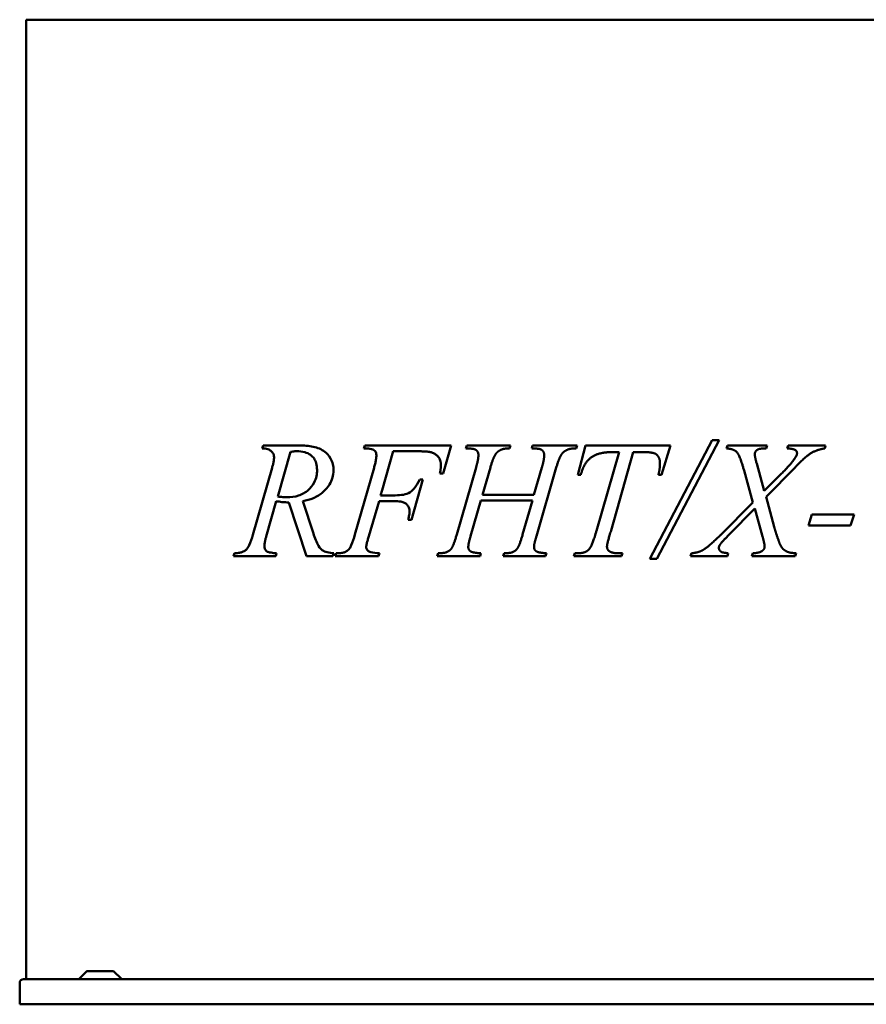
# Model space of a CAD drawing. Header units: millimetres. Extents: x 396 to 1704, y 254 to 1231.
# Tile 1 of 2: x 396 to 1237, y 254 to 1231. Entities that reach past the tile are written whole.
import ezdxf

# ---------------------------------------------------------------- set-up
doc = ezdxf.new("R2010")
doc.units = ezdxf.units.MM
doc.header["$LTSCALE"] = 5
doc.layers.add('Widoczne (ISO)', color=7, linetype='Continuous', lineweight=50)

msp = doc.modelspace()

# ---------------------------------------------------------------- linework, layer by layer
at = {"layer": 'Widoczne (ISO)'}
for p, q in [((402.73, 1231.25), (402.73, 278.75)), ((426.75, 1231.25), (402.73, 1231.25)), ((426.75, 1231.25), (756.31, 1231.25)), ((814.29, 1231.25), (756.31, 1231.25)), ((814.29, 1231.25), (1278.1, 1231.25)), ((1022.07, 696.05), (1084.17, 813.95)), ((1091, 813.95), (1029.17, 696.05)), ((1084.17, 813.95), (1091, 813.95)), ((637.16, 805.6), (638.14, 808.56)), ((638.14, 808.56), (674, 808.56)), ((665.28, 802.18), (652.52, 757.88)), ((738.17, 805.6), (739.16, 808.56)), ((739.16, 808.56), (756.31, 808.56)), ((814.29, 808.56), (756.31, 808.56)), ((756.31, 764.3), (767.38, 802.81)), ((767.38, 802.81), (789.57, 802.81)), ((814.29, 808.56), (824.89, 808.56)), ((824.89, 808.56), (816.8, 780.79)), ((839.36, 805.6), (840.35, 808.56)), ((840.35, 808.56), (883.67, 808.56)), ((883.67, 808.56), (882.86, 805.6)), ((904.88, 805.6), (905.68, 808.56)), ((905.68, 808.56), (949.9, 808.56)), ((949.9, 808.56), (948.91, 805.6)), ((950.62, 779.35), (958.35, 808.56)), ((958.35, 808.56), (1042.83, 808.56)), ((969.22, 723.91), (991.69, 802)), ((1005.71, 802), (983.78, 724.26)), ((991.69, 802), (985.4, 802)), ((1014.79, 802), (1005.71, 802)), ((1042.83, 808.56), (1033.75, 779.35)), ((1098.45, 805.6), (1099.26, 808.56)), ((1099.26, 808.56), (1138.72, 808.56)), ((1138.72, 808.56), (1137.73, 805.6)), ((1158.76, 805.6), (1159.66, 808.56)), ((1159.66, 808.56), (1196.86, 808.56)), ((1196.86, 808.56), (1195.96, 805.6)), ((627.9, 719.95), (646.95, 786.45)), ((729.18, 720.13), (748.23, 786.45)), ((830.46, 720.22), (849.61, 786.72)), ((863.81, 786.81), (855.99, 759.49)), ((907.12, 759.49), (915.03, 786.72)), ((929.32, 786.72), (909.64, 718.6)), ((1124.61, 752.03), (1115.8, 783.76)), ((1128.38, 790.5), (1135.93, 763.36)), ((1166.22, 786.36), (1137.82, 757.43)), ((785.44, 734.87), (796.85, 774.86)), ((796.85, 774.86), (793.8, 774.86)), ((813.75, 780.79), (814.29, 780.79)), ((816.8, 780.79), (814.29, 780.79)), ((953.59, 779.35), (950.62, 779.35)), ((1033.75, 779.35), (1030.78, 779.35)), ((1135.93, 763.36), (1153.09, 780.61)), ((756.31, 764.3), (754.79, 759.04)), ((651.09, 753.29), (641.2, 718.33)), ((677.42, 753.29), (687.93, 721.03)), ((753.18, 753.29), (743.11, 718.51)), ((756.31, 753.29), (753.18, 753.29)), ((754.79, 759.04), (756.31, 759.04)), ((769.35, 759.04), (756.31, 759.04)), ((756.31, 753.29), (767.92, 753.29)), ((854.37, 753.92), (844.21, 718.6)), ((905.68, 753.92), (854.37, 753.92)), ((855.99, 759.49), (907.12, 759.49)), ((895.89, 720.22), (905.68, 753.92)), ((1137.82, 757.43), (1145.73, 727.77)), ((681.1, 698.56), (663.58, 752.03)), ((1092.61, 719.86), (1124.61, 752.03)), ((1126.4, 746.01), (1100.7, 719.86)), ((1134.13, 718.24), (1126.4, 746.01)), ((782.2, 734.87), (785.44, 734.87)), ((1179.7, 729.21), (1183.02, 739.99)), ((1183.02, 739.99), (1225.08, 739.99)), ((1225.08, 739.99), (1221.75, 729.21)), ((1221.75, 729.21), (1179.7, 729.21)), ((608.58, 698.56), (609.48, 701.53)), ((650.64, 698.56), (608.58, 698.56)), ((651.44, 701.53), (650.64, 698.56)), ((707.43, 698.56), (681.1, 698.56)), ((708.33, 701.53), (707.43, 698.56)), ((709.68, 698.56), (710.76, 701.53)), ((752.73, 698.56), (709.68, 698.56)), ((753.72, 701.53), (752.73, 698.56)), ((811.95, 701.53), (810.96, 698.56)), ((810.96, 698.56), (814.29, 698.56)), ((853.56, 698.56), (814.29, 698.56)), ((854.19, 701.53), (853.56, 698.56)), ((876.48, 698.56), (877.56, 701.53)), ((918.72, 698.56), (876.48, 698.56)), ((919.61, 701.53), (918.72, 698.56)), ((946.84, 698.56), (947.74, 701.53)), ((994.21, 698.56), (946.84, 698.56)), ((947.74, 701.53), (949.9, 701.53)), ((991.42, 701.53), (995.1, 701.53)), ((995.1, 701.53), (994.21, 698.56)), ((1029.17, 696.05), (1022.07, 696.05)), ((1062.69, 698.56), (1063.59, 701.53)), ((1099.26, 698.56), (1062.69, 698.56)), ((1100.07, 701.53), (1099.26, 698.56)), ((1123.62, 698.56), (1124.52, 701.53)), ((1166.75, 698.56), (1123.62, 698.56)), ((1167.65, 701.53), (1166.75, 698.56)), ((462.91, 286.6), (455.2, 278.9)), ((463.26, 286.75), (489.13, 286.75)), ((489.48, 286.6), (497.19, 278.9)), ((396.2, 253.75), (396.2, 274.95)), ((400, 278.75), (1692.4, 278.75)), ((1696.2, 253.75), (396.2, 253.75))]:
    msp.add_line(p, q, dxfattribs=at)
for centre, radius, start, end in [((463.26, 286.25), 0.5, 90, 135), ((489.13, 286.25), 0.5, 45, 90), ((400, 274.95), 3.8, 90, 180), ((454.85, 279.25), 0.5, 270, 315), ((497.55, 279.25), 0.5, 225, 270)]:
    msp.add_arc(centre, radius, start, end, dxfattribs=at)
for points, knots in [([(648.93, 796.79), (648.93, 797.58), (648.82, 798.33), (648.4, 799.78), (648.09, 800.42), (647.12, 801.93), (646.4, 802.63), (644.91, 803.9), (643.85, 804.45), (640.97, 805.45), (639, 805.63), (637.16, 805.6)], [0, 0, 0, 0, 0.235866, 0.235866, 0.469502, 0.469502, 0.847625, 0.847625, 1.527301, 1.527301, 2.656765, 2.656765, 2.656765, 2.656765]), ([(671.4, 802.81), (670.79, 802.81), (670.17, 802.78), (668.15, 802.64), (666.69, 802.43), (665.28, 802.18)], [0, 0, 0, 0, 0.2576589, 0.2576589, 0.8594893, 0.8594893, 0.8594893, 0.8594893]), ([(691.62, 784.21), (691.62, 786.56), (691.36, 788.88), (690.22, 792.76), (689.51, 794.27), (687.81, 796.78), (686.72, 798.04), (683.42, 800.47), (681.44, 801.3), (676.86, 802.56), (674.06, 802.81), (671.4, 802.81)], [0, 0, 0, 0, 0.706017, 0.706017, 1.258957, 1.258957, 1.746236, 1.746236, 2.310079, 2.310079, 3.065133, 3.065133, 3.065133, 3.065133]), ([(674, 808.56), (678.54, 808.56), (683.38, 808.24), (692.03, 806.36), (696.12, 804.85), (700.76, 801.22), (703.19, 799.05), (706.07, 793.96), (706.83, 792.01), (707.77, 787.91), (707.97, 785.9), (707.97, 783.85)], [0, 0, 0, 0, 1.924405, 1.924405, 3.706934, 3.706934, 4.454802, 4.454802, 4.851747, 4.851747, 5.211352, 5.211352, 5.211352, 5.211352]), ([(750.57, 799.04), (750.57, 799.72), (750.49, 800.38), (750.13, 801.6), (749.88, 802.12), (749.33, 802.94), (748.91, 803.49), (747.77, 804.29), (747.37, 804.5), (746.32, 804.95), (745.58, 805.16), (742.37, 805.55), (740.01, 805.6), (738.17, 805.6)], [0, 0, 0, 0, 0.2049464, 0.2049464, 0.3957406, 0.3957406, 0.5415477, 0.5415477, 0.6156261, 0.6156261, 0.7300904, 0.7300904, 0.8864793, 0.8864793, 0.8864793, 0.8864793]), ([(804.13, 802), (803.06, 802.26), (801.43, 802.45), (797.96, 802.67), (796.45, 802.72), (793.15, 802.8), (791.35, 802.81), (789.57, 802.81)], [0, 0, 0, 0, 0.3326431, 0.3326431, 0.5805695, 0.5805695, 0.8795102, 0.8795102, 0.8795102, 0.8795102]), ([(814.29, 792.54), (813.97, 793.96), (813.42, 795.3), (811.67, 797.79), (810.59, 798.68), (809.09, 799.83), (808.17, 800.4), (806.2, 801.34), (805.18, 801.71), (804.13, 802)], [0, 0, 0, 0, 0.438552, 0.438552, 0.911194, 0.911194, 1.56237, 1.56237, 2.214143, 2.214143, 2.214143, 2.214143]), ([(646.95, 786.45), (647.28, 787.55), (647.59, 788.67), (648.14, 790.89), (648.39, 792.05), (648.69, 793.84), (648.79, 794.53), (648.9, 795.72), (648.93, 796.26), (648.93, 796.79)], [0, 0, 0, 0, 0.355409, 0.355409, 0.705165, 0.705165, 0.908479, 0.908479, 1.066773, 1.066773, 1.066773, 1.066773]), ([(748.23, 786.45), (748.62, 787.76), (748.98, 789.11), (749.61, 791.72), (749.9, 793.05), (750.27, 795.22), (750.39, 796.11), (750.53, 797.66), (750.57, 798.36), (750.57, 799.04)], [0, 0, 0, 0, 0.424518, 0.424518, 0.828179, 0.828179, 1.094031, 1.094031, 1.297775, 1.297775, 1.297775, 1.297775]), ([(661.69, 757.16), (665.54, 757.16), (669.49, 757.61), (676.76, 759.95), (680.17, 761.77), (684.76, 766.03), (687.02, 768.45), (689.76, 773.78), (690.52, 775.86), (691.42, 780.1), (691.62, 782.14), (691.62, 784.21)], [0, 0, 0, 0, 1.632972, 1.632972, 3.165291, 3.165291, 3.958977, 3.958977, 4.402994, 4.402994, 4.79195, 4.79195, 4.79195, 4.79195]), ([(707.97, 783.85), (707.97, 781.34), (707.63, 778.93), (706.25, 774.16), (705.22, 771.94), (702.41, 767.33), (700.19, 764.57), (694.58, 759.61), (691.35, 757.7), (684.6, 754.83), (680.99, 753.88), (677.42, 753.29)], [0, 0, 0, 0, 0.751424, 0.751424, 1.545758, 1.545758, 2.578906, 2.578906, 3.706558, 3.706558, 4.881916, 4.881916, 4.881916, 4.881916]), ([(769.35, 759.04), (772.24, 759.04), (774.93, 759.24), (779.82, 760.17), (782.17, 760.94), (785.59, 763.18), (786.96, 764.56), (790.29, 768.59), (792.21, 771.83), (793.8, 774.86)], [0, 0, 0, 0, 1.034022, 1.034022, 2.076698, 2.076698, 2.898389, 2.898389, 4.395368, 4.395368, 4.395368, 4.395368]), ([(663.58, 752.03), (662.42, 752.02), (661.27, 752.04), (658.96, 752.16), (657.8, 752.26), (654.79, 752.6), (652.93, 752.91), (651.09, 753.29)], [0, 0, 0, 0, 0.489647, 0.489647, 0.981287, 0.981287, 1.772845, 1.772845, 1.772845, 1.772845]), ([(652.52, 757.88), (653.39, 757.76), (654.26, 757.65), (655.98, 757.46), (656.85, 757.38), (659.03, 757.22), (660.37, 757.16), (661.69, 757.16)], [0, 0, 0, 0, 0.36893, 0.36893, 0.734724, 0.734724, 1.294263, 1.294263, 1.294263, 1.294263]), ([(783.46, 742.87), (783.46, 744.27), (783.27, 745.67), (782.4, 747.99), (781.85, 748.89), (780.17, 750.77), (779.17, 751.31), (777.39, 752.17), (776.02, 752.53), (772.74, 753.14), (770.42, 753.29), (767.92, 753.29)], [0, 0, 0, 0, 0.420968, 0.420968, 0.750387, 0.750387, 1.209925, 1.209925, 2.209106, 2.209106, 3.774217, 3.774217, 3.774217, 3.774217]), ([(782.2, 734.87), (782.49, 735.96), (782.75, 737.09), (783.24, 739.69), (783.46, 741.34), (783.46, 742.87)], [0, 0, 0, 0, 0.3407167, 0.3407167, 0.7977181, 0.7977181, 0.7977181, 0.7977181]), ([(622.42, 706.47), (623.03, 707.38), (623.6, 708.44), (625.56, 712.59), (626.88, 716.54), (627.9, 719.95)], [0, 0, 0, 0, 0.378139, 0.378139, 1.4991, 1.4991, 1.4991, 1.4991]), ([(641.2, 718.33), (640.88, 717.34), (640.59, 716.32), (640.05, 714.23), (639.81, 713.13), (639.53, 711.37), (639.44, 710.7), (639.34, 709.48), (639.31, 708.92), (639.31, 708.36)], [0, 0, 0, 0, 0.326358, 0.326358, 0.666339, 0.666339, 0.867987, 0.867987, 1.035306, 1.035306, 1.035306, 1.035306]), ([(687.93, 721.03), (689.4, 716.62), (691.14, 712.23), (694.57, 706.57), (695.78, 705.44), (698.29, 703.66), (699.97, 702.99), (703.75, 701.93), (706.11, 701.64), (708.33, 701.53)], [0, 0, 0, 0, 1.462759, 1.462759, 2.571698, 2.571698, 4.119391, 4.119391, 6.238407, 6.238407, 6.238407, 6.238407]), ([(723.97, 706.38), (724.56, 707.26), (725.11, 708.39), (726.85, 712.38), (728.1, 716.35), (729.18, 720.13)], [0, 0, 0, 0, 0.364727, 0.364727, 1.409351, 1.409351, 1.409351, 1.409351]), ([(743.11, 718.51), (742.7, 717.25), (742.29, 715.92), (741.61, 713.56), (741.29, 712.38), (740.88, 710.58), (740.72, 709.82), (740.56, 708.68), (740.5, 708.18), (740.5, 707.73)], [0, 0, 0, 0, 0.416616, 0.416616, 0.766325, 0.766325, 0.981665, 0.981665, 1.114539, 1.114539, 1.114539, 1.114539]), ([(617.56, 702.79), (618.1, 703), (618.64, 703.26), (619.67, 703.83), (620.17, 704.16), (621.29, 705.06), (621.91, 705.7), (622.42, 706.47)], [0, 0, 0, 0, 0.2383063, 0.2383063, 0.4690371, 0.4690371, 0.7855345, 0.7855345, 0.7855345, 0.7855345]), ([(639.31, 708.36), (639.31, 707.67), (639.4, 707.01), (639.74, 705.83), (639.97, 705.34), (640.65, 704.3), (641.14, 703.81), (641.65, 703.42)], [0, 0, 0, 0, 0.2051856, 0.2051856, 0.3828715, 0.3828715, 0.6307118, 0.6307118, 0.6307118, 0.6307118]), ([(719.21, 702.7), (719.73, 702.92), (720.26, 703.17), (721.27, 703.75), (721.76, 704.08), (722.86, 704.98), (723.47, 705.61), (723.97, 706.38)], [0, 0, 0, 0, 0.2328464, 0.2328464, 0.461311, 0.461311, 0.7746817, 0.7746817, 0.7746817, 0.7746817]), ([(740.5, 707.73), (740.5, 707.2), (740.57, 706.68), (740.85, 705.74), (741.04, 705.33), (741.6, 704.5), (741.98, 704.12), (742.89, 703.42), (743.57, 703.03), (747.41, 702.03), (750.77, 701.71), (753.72, 701.53)], [0, 0, 0, 0, 0.159095, 0.159095, 0.307385, 0.307385, 0.501938, 0.501938, 0.745658, 0.745658, 1.137082, 1.137082, 1.137082, 1.137082]), ([(609.48, 701.53), (610.4, 701.57), (611.35, 701.63), (613.04, 701.78), (613.85, 701.88), (615.64, 702.17), (616.75, 702.41), (617.56, 702.79)], [0, 0, 0, 0, 0.391654, 0.391654, 0.720044, 0.720044, 1.155183, 1.155183, 1.155183, 1.155183]), ([(641.65, 703.42), (641.98, 703.18), (642.43, 703), (643.78, 702.54), (644.95, 702.31), (647.66, 701.87), (649.68, 701.67), (651.44, 701.53)], [0, 0, 0, 0, 0.157347, 0.157347, 0.50257, 0.50257, 1.149774, 1.149774, 1.149774, 1.149774]), ([(710.76, 701.53), (711.74, 701.56), (712.76, 701.6), (714.55, 701.73), (715.41, 701.82), (717.36, 702.1), (718.45, 702.34), (719.21, 702.7)], [0, 0, 0, 0, 0.416669, 0.416669, 0.762796, 0.762796, 1.246767, 1.246767, 1.246767, 1.246767])]:
    msp.add_open_spline(points, degree=3, knots=knots, dxfattribs=at)
for points, degree in [([(851.94, 799.04), (851.94, 801.1), (849.88, 804.16), (845.65, 805.6), (839.36, 805.6)], 2), ([(874.77, 804.43), (871, 802.81), (869.2, 800.2)], 2), ([(882.86, 805.6), (877.38, 805.69), (874.77, 804.43)], 2), ([(917.28, 799.04), (917.28, 801.1), (915.3, 804.16), (911.08, 805.6), (904.88, 805.6)], 2), ([(940.55, 804.43), (936.6, 802.72), (934.8, 800.11)], 2), ([(948.91, 805.6), (943.25, 805.69), (940.55, 804.43)], 2), ([(985.4, 802), (975.51, 802), (963.38, 797.15), (955.92, 787.89), (953.59, 779.35)], 2), ([(1028.72, 799.75), (1026.02, 802), (1014.79, 802)], 2), ([(1115.8, 783.76), (1111.75, 798.41), (1105.82, 805.15), (1098.45, 805.6)], 2), ([(1137.73, 805.6), (1132.34, 805.6), (1128.47, 804.25), (1126.49, 801.37), (1126.49, 799.58)], 2), ([(1166.93, 803.89), (1164.78, 805.33), (1158.76, 805.6)], 2), ([(1195.96, 805.6), (1188.14, 804.43), (1176.37, 797.24), (1166.22, 786.36)], 2), ([(1168.46, 800.92), (1168.46, 802.81), (1166.93, 803.89)], 2), ([(814.65, 789.06), (814.65, 790.94), (814.29, 792.54)], 2), ([(849.61, 786.72), (851.94, 794.81), (851.94, 799.04)], 2), ([(869.2, 800.2), (866.77, 796.61), (863.81, 786.81)], 2), ([(915.03, 786.72), (917.28, 794.63), (917.28, 799.04)], 2), ([(934.8, 800.11), (932.11, 796.25), (929.32, 786.72)], 2), ([(1032.31, 790.77), (1032.31, 796.7), (1028.72, 799.75)], 2), ([(1126.49, 799.58), (1126.49, 797.6), (1128.38, 790.5)], 2), ([(1153.09, 780.61), (1163.25, 790.77), (1167.11, 797.06)], 2), ([(1167.11, 797.06), (1168.46, 799.22), (1168.46, 800.92)], 2), ([(813.75, 780.79), (813.95, 781.94), (814.14, 783.11), (814.29, 784.26)], 3), ([(814.29, 784.26), (814.65, 787.02), (814.65, 789.06)], 2), ([(1030.78, 779.35), (1032.31, 785.74), (1032.31, 790.77)], 2), ([(959.61, 703.59), (961.94, 704.94), (965.81, 712.13), (969.22, 723.91)], 2), ([(983.78, 724.26), (979.65, 711.14), (979.65, 708.09)], 2), ([(1145.73, 727.77), (1146.89, 723.55), (1149.95, 714.74)], 2), ([(825.25, 706.38), (827.41, 709.71), (830.46, 720.22)], 2), ([(844.21, 718.6), (841.88, 711.14), (841.88, 707.73)], 2), ([(890.68, 706.38), (892.83, 709.62), (895.89, 720.22)], 2), ([(909.64, 718.6), (907.21, 711.05), (907.21, 707.73)], 2), ([(1074.91, 704.67), (1081.29, 708.54), (1092.61, 719.86)], 2), ([(1100.7, 719.86), (1093.15, 712.13), (1091.71, 709.71)], 2), ([(1136.29, 708.27), (1136.29, 710.51), (1134.13, 718.24)], 2), ([(1149.95, 714.74), (1151.84, 708.99), (1155.79, 704.31), (1161.72, 701.8), (1167.65, 701.53)], 2), ([(820.49, 702.7), (823.72, 704.13), (825.25, 706.38)], 2), ([(841.88, 707.73), (841.88, 704.94), (846.1, 702.07), (854.19, 701.53)], 2), ([(886, 702.7), (889.24, 704.13), (890.68, 706.38)], 2), ([(907.21, 707.73), (907.21, 704.94), (911.53, 702.07), (919.61, 701.53)], 2), ([(979.65, 708.09), (979.65, 705.21), (984.86, 701.53), (991.42, 701.53)], 2), ([(1063.59, 701.53), (1070.5, 702.16), (1074.91, 704.67)], 2), ([(1091.71, 709.71), (1090.82, 708.27), (1090.82, 706.92)], 2), ([(1090.82, 706.92), (1090.82, 704.49), (1093.24, 702.88)], 2), ([(1124.52, 701.53), (1131.17, 701.8), (1134.13, 704.04)], 2), ([(1134.13, 704.04), (1136.29, 705.66), (1136.29, 708.27)], 2), ([(811.95, 701.53), (812.73, 701.55), (813.51, 701.58), (814.29, 701.63)], 3), ([(814.29, 701.63), (818.82, 701.9), (820.49, 702.7)], 2), ([(877.56, 701.53), (883.94, 701.71), (886, 702.7)], 2), ([(949.9, 701.53), (956.19, 701.53), (959.61, 703.59)], 2), ([(1093.24, 702.88), (1094.32, 702.25), (1100.07, 701.53)], 2)]:
    msp.add_open_spline(points, degree=degree, dxfattribs=at)

doc.saveas('drawing.dxf')
